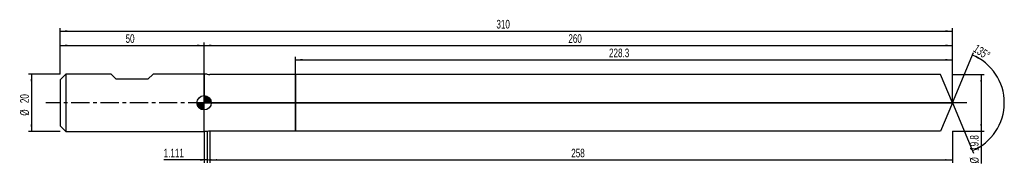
# Model space of a CAD drawing. Extents: x -14 to 328, y -21 to 29.
import ezdxf
from ezdxf.enums import TextEntityAlignment as Align

# ---------------------------------------------------------------- set-up
doc = ezdxf.new("R2010")
doc.units = 0
doc.linetypes.add('CENTER', pattern=[10.16, 6.35, -1.27, 1.27, -1.27])
doc.layers.get('0').update_dxf_attribs({"linetype": 'CONTINUOUS'})
for name, color, linetype in [('1', 4, 'CONTINUOUS'), ('2', 7, 'CONTINUOUS'), ('4', 2, 'CENTER'), ('CUT', 1, 'CONTINUOUS'), ('NOCUT', 7, 'CONTINUOUS'), ('SK1', 4, 'CONTINUOUS'), ('SK2', 7, 'CONTINUOUS'), ('SK4', 2, 'CENTER')]:
    doc.layers.add(name, color=color, linetype=linetype)
doc.dimstyles.new('SLDDIMSTYLE0', dxfattribs={"dimtxt": 3, "dimasz": 2.5, "dimexe": 0, "dimexo": 0.0625, "dimgap": 0.75, "dimtad": 1, "dimrnd": 1e-09, "dimzin": 12, "dimsah": 1, "dimcen": 0.09, "dimazin": 3, "dimtfac": 1, "dimtofl": 0, "dimtmove": 0, "dimatfit": 3})
doc.dimstyles.new('SLDDIMSTYLE1', dxfattribs={"dimtxt": 3, "dimasz": 2.5, "dimexe": 0, "dimexo": 0.0625, "dimgap": 0.75, "dimtad": 1, "dimzin": 12, "dimsah": 1, "dimcen": 0.09, "dimazin": 3, "dimtfac": 1, "dimtofl": 0, "dimtmove": 0, "dimatfit": 3})

# ---------------------------------------------------------------- blocks, each defined once
blk = doc.blocks.new('_D')
at = {"layer": '2'}
for p, q in [((52, -9.9), (52, -20.9)), ((310, -9.9), (310, -20.9)), ((52, -19.9), (310, -19.9))]:
    blk.add_line(p, q, dxfattribs=at)
for points in [[(52, -19.9), (54.5, -20.21), (54.5, -19.59)], [(310, -19.9), (307.5, -19.59), (307.5, -20.21)]]:
    blk.add_solid(points, dxfattribs=at)
at = {"layer": '2', "width": 0.7}
blk.add_text('258', height=3, dxfattribs=at).set_placement((177.56, -19.9), align=Align.BOTTOM_LEFT)
blk = doc.blocks.new('_D_1')
at = {"layer": '2'}
for p, q in [((310, 9.9), (321, 9.9)), ((320, 9.9), (320, -9.9)), ((310, -9.9), (321, -9.9)), ((320, -9.9), (320, -21.1))]:
    blk.add_line(p, q, dxfattribs=at)
for points in [[(320, 9.9), (319.69, 7.4), (320.31, 7.4)], [(320, -9.9), (320.31, -7.4), (319.69, -7.4)]]:
    blk.add_solid(points, dxfattribs=at)
at = {"layer": '2', "width": 0.7}
for s, p in [('19.8', (319.99, -16.72)), ('%%c', (320, -21.1))]:
    blk.add_text(s, height=3, rotation=90, dxfattribs=at).set_placement(p, align=Align.BOTTOM_LEFT)
blk = doc.blocks.new('_D_2')
at = {"layer": '2'}
for p, q in [((50, -10), (50, -20.9)), ((51.11, -10), (51.11, -20.9)), ((50, -19.9), (35.95, -19.9)), ((51.11, -19.9), (50, -19.9))]:
    blk.add_line(p, q, dxfattribs=at)
for points in [[(51.11, -19.9), (48.61, -19.59), (48.61, -20.21)], [(50, -19.9), (52.5, -20.21), (52.5, -19.59)]]:
    blk.add_solid(points, dxfattribs=at)
at = {"layer": '2', "width": 0.7}
blk.add_text('1.111', height=3, dxfattribs=at).set_placement((35.95, -19.9), align=Align.BOTTOM_LEFT)
blk = doc.blocks.new('_D_3')
at = {"layer": '2'}
for p, q in [((81.7, 9.9), (81.7, 16)), ((81.7, 15), (310, 15)), ((310, 9.9), (310, 16))]:
    blk.add_line(p, q, dxfattribs=at)
for points in [[(81.7, 15), (84.2, 14.69), (84.2, 15.31)], [(310, 15), (307.5, 15.31), (307.5, 14.69)]]:
    blk.add_solid(points, dxfattribs=at)
at = {"layer": '2', "width": 0.7}
blk.add_text('228.3', height=3, dxfattribs=at).set_placement((190.69, 15), align=Align.BOTTOM_LEFT)
blk = doc.blocks.new('_D_4')
at = {"layer": '2'}
for q in [(317.28, 17.58), (317.28, -17.58)]:
    blk.add_line((310, 0), q, dxfattribs=at)
blk.add_arc((310, 0), 18.03, 292.4965, 67.5035, dxfattribs=at)
for points in [[(316.9, 16.66), (319, 15.27), (319.27, 15.82)], [(316.9, -16.66), (319.27, -15.82), (319, -15.27)]]:
    blk.add_solid(points, dxfattribs=at)
at = {"layer": '2', "width": 0.7}
blk.add_text('135°', height=3, rotation=-33.6901, dxfattribs=at).set_placement((316.45, 17.36), align=Align.BOTTOM_LEFT)
blk = doc.blocks.new('_D_5')
at = {"layer": 'SK2'}
for p, q in [((0, 10), (0, 26)), ((0, 25), (310, 25)), ((310, 10), (310, 26))]:
    blk.add_line(p, q, dxfattribs=at)
for points in [[(0, 25), (2.5, 24.69), (2.5, 25.31)], [(310, 25), (307.5, 25.31), (307.5, 24.69)]]:
    blk.add_solid(points, dxfattribs=at)
at = {"layer": 'SK2', "width": 0.7}
blk.add_text('310', height=3, dxfattribs=at).set_placement((151.56, 25), align=Align.BOTTOM_LEFT)
blk = doc.blocks.new('_D_6')
at = {"layer": 'SK2'}
for p, q in [((0, 10), (0, 21)), ((50, 10), (50, 21)), ((0, 20), (50, 20))]:
    blk.add_line(p, q, dxfattribs=at)
for points in [[(0, 20), (2.5, 19.69), (2.5, 20.31)], [(50, 20), (47.5, 20.31), (47.5, 19.69)]]:
    blk.add_solid(points, dxfattribs=at)
at = {"layer": 'SK2', "width": 0.7}
blk.add_text('50', height=3, dxfattribs=at).set_placement((22.71, 20), align=Align.BOTTOM_LEFT)
blk = doc.blocks.new('_D_7')
at = {"layer": 'SK2'}
for p, q in [((50, 0), (50, 21)), ((310, 0), (310, 21)), ((50, 20), (310, 20))]:
    blk.add_line(p, q, dxfattribs=at)
for points in [[(50, 20), (52.5, 19.69), (52.5, 20.31)], [(310, 20), (307.5, 20.31), (307.5, 19.69)]]:
    blk.add_solid(points, dxfattribs=at)
at = {"layer": 'SK2', "width": 0.7}
blk.add_text('260', height=3, dxfattribs=at).set_placement((176.56, 20), align=Align.BOTTOM_LEFT)
blk = doc.blocks.new('_D_8')
at = {"layer": 'SK2'}
for p, q in [((0, 10), (-11, 10)), ((-10, 10), (-10, -10)), ((0, -10), (-11, -10))]:
    blk.add_line(p, q, dxfattribs=at)
for points in [[(-10, 10), (-10.31, 7.5), (-9.69, 7.5)], [(-10, -10), (-9.69, -7.5), (-10.31, -7.5)]]:
    blk.add_solid(points, dxfattribs=at)
at = {"layer": 'SK2', "width": 0.7}
for s, p in [('20', (-10.01, -0.1)), ('%%c', (-10, -4.48))]:
    blk.add_text(s, height=3, rotation=90, dxfattribs=at).set_placement(p, align=Align.BOTTOM_LEFT)
blk = doc.blocks.new('*U11')
at = {"color": 0, "linetype": 'CONTINUOUS'}
for points in [[(0, 0), (0, 2.5), (0.49, 0)], [(0.49, 0), (0, 2.5), (0.49, 2.45)], [(0.49, 0), (0.49, 2.45), (0.96, 0)], [(0.96, 0), (0.49, 2.45), (0.96, 2.31)], [(0.96, 0), (0.96, 2.31), (1.39, 0)], [(1.39, 0), (0.96, 2.31), (1.39, 2.08)], [(1.39, 0), (1.39, 2.08), (1.77, 0)], [(1.77, 0), (1.39, 2.08), (1.77, 1.77)], [(1.77, 0), (1.77, 1.77), (2.08, 0)], [(2.08, 0), (1.77, 1.77), (2.08, 1.39)], [(2.08, 0), (2.08, 1.39), (2.31, 0)], [(2.31, 0), (2.08, 1.39), (2.31, 0.96)], [(2.31, 0), (2.31, 0.96), (2.45, 0)], [(2.45, 0), (2.31, 0.96), (2.45, 0.49)], [(2.45, 0), (2.45, 0.49), (2.5, 0)]]:
    blk.add_solid(points, dxfattribs=at)
blk = doc.blocks.new('*U12')
at = {"color": 0, "linetype": 'CONTINUOUS'}
for points in [[(-2.46, -0.43), (-2.5, 0), (-2.46, 0)], [(-2.46, -0.43), (-2.46, 0), (-2.35, -0.86)], [(-2.35, -0.86), (-2.46, 0), (-2.35, 0)], [(-2.35, -0.86), (-2.35, 0), (-2.17, -1.25)], [(-2.17, -1.25), (-2.35, 0), (-2.17, 0)], [(-2.17, -1.25), (-2.17, 0), (-1.92, -1.61)], [(-1.92, -1.61), (-2.17, 0), (-1.92, 0)], [(-1.92, -1.61), (-1.92, 0), (-1.61, -1.92)], [(-1.61, -1.92), (-1.92, 0), (-1.61, 0)], [(-1.61, -1.92), (-1.61, 0), (-1.25, -2.17)], [(-1.25, -2.17), (-1.61, 0), (-1.25, 0)], [(-1.25, -2.17), (-1.25, 0), (-0.86, -2.35)], [(-0.86, -2.35), (-1.25, 0), (-0.86, 0)], [(-0.86, -2.35), (-0.86, 0), (-0.43, -2.46)], [(-0.43, -2.46), (-0.86, 0), (-0.43, 0)], [(-0.43, -2.46), (-0.43, 0), (0, -2.5)], [(0, -2.5), (-0.43, 0), (0, 0)]]:
    blk.add_solid(points, dxfattribs=at)
blk = doc.blocks.new('SW_DOWELSYMBOL_0')
at = {"layer": 'SK1', "color": 0}
blk.add_circle((0, 0), 2.5, dxfattribs=at)
at = {"color": 0, "linetype": 'CONTINUOUS'}
for name in ['*U12', '*U11']:
    blk.add_blockref(name, (0, 0), dxfattribs=at)

msp = doc.modelspace()

# ---------------------------------------------------------------- linework, layer by layer
at = {"layer": '1'}
for p, q in [((51.111, 10), (50, 10)), ((50, 10), (50, 0)), ((81.7, 9.9), (52, 9.9)), ((305.9, 9.9), (81.7, 9.9)), ((81.7, 9.9), (81.7, 0)), ((81.7, 0), (81.7, 9.9)), ((310, 0), (305.9, 9.9)), ((50, -10), (50, 0)), ((81.7, -9.9), (81.7, 0)), ((81.7, 0), (81.7, -9.9)), ((310, 0), (305.9, -9.9)), ((51.111, -10), (50, -10)), ((81.7, -9.9), (52, -9.9)), ((305.9, -9.9), (81.7, -9.9))]:
    msp.add_line(p, q, dxfattribs=at)
for centre, start, end in [((52, 13.9), 257.16143, 270), ((52, -13.9), 90, 102.83857)]:
    msp.add_arc(centre, 4, start, end, dxfattribs=at)
at = {"layer": '4'}
msp.add_line((310, 0), (50, 0), dxfattribs=at)
at = {"layer": 'CUT'}
for p, q in [((305.9, 9.9), (81.7, 9.9)), ((81.7, 9.9), (81.7, 0)), ((310, 0), (305.9, 9.9)), ((81.7, 0), (310, 0))]:
    msp.add_line(p, q, dxfattribs=at)
at = {"layer": 'NOCUT'}
for p, q in [((51.111, 10), (50, 10)), ((50, 10), (50, 0)), ((81.7, 9.9), (52, 9.9)), ((81.7, 0), (81.7, 9.9)), ((50, 0), (81.7, 0))]:
    msp.add_line(p, q, dxfattribs=at)
msp.add_arc((52, 13.9), 4, 257.16143, 270, dxfattribs=at)
at = {"layer": 'SK1'}
for p, q in [((2, 10), (0, 8)), ((0, 8), (0, 0)), ((17.7, 10), (2, 10)), ((2, 10), (2, -10)), ((19.5, 8.2), (17.7, 10)), ((30.5, 8.2), (19.5, 8.2)), ((32.3, 10), (30.5, 8.2)), ((50, 10), (32.3, 10)), ((0, 0), (0, -8)), ((0, -8), (2, -10)), ((2, -10), (50, -10))]:
    msp.add_line(p, q, dxfattribs=at)
msp.add_circle((50, 0), 2.5, dxfattribs=at)
at = {"layer": 'SK4'}
msp.add_line((315, 0), (-5, 0), dxfattribs=at)

# ---------------------------------------------------------------- block references
at = {"layer": 'SK1'}
msp.add_blockref('SW_DOWELSYMBOL_0', (50, 0), dxfattribs=at)

# ---------------------------------------------------------------- texts
at = {"layer": 'SK2', "width": 0.7}
msp.add_text('AP1', height=0.05, dxfattribs=at).set_placement((50, -0.018), align=Align.BOTTOM_LEFT)

# ---------------------------------------------------------------- dimensions: what is measured, and where the dimension line sits
at = {"layer": '2'}
dim = msp.add_angular_dim_2l(base=(328.028, 0), line1=((310, 0), (305.9, 9.9)), line2=((305.9, -9.9), (310, 0)), dimstyle='SLDDIMSTYLE1', dxfattribs=at)
dim.commit()
dim.dimension.update_dxf_attribs({"geometry": '_D_4', "text_midpoint": (320, 15), "dimtype": 162})
for base, p1, p2, picture, middle in [((310, 15), (81.7, 9.9), (310, 9.9), '_D_3', (195.85, 15)), ((50, -19.9), (51.111, -10), (50, -10), '_D_2', (41.111, -19.9)), ((310, -19.9), (52, -9.9), (310, -9.9), '_D', (181, -19.9))]:
    dim = msp.add_linear_dim(base=base, p1=p1, p2=p2, dimstyle='SLDDIMSTYLE0', dxfattribs=at)
    dim.commit()
    dim.dimension.update_dxf_attribs({"geometry": picture, "text_midpoint": middle, "dimtype": 160})
dim = msp.add_linear_dim(base=(320, -9.9), p1=(310, 9.9), p2=(310, -9.9), angle=90, text='%%c<>', dimstyle='SLDDIMSTYLE0', dxfattribs=at)
dim.commit()
dim.dimension.update_dxf_attribs({"geometry": '_D_1', "text_midpoint": (320, -14.9), "dimtype": 160})
at = {"layer": 'SK2'}
for base, p1, p2, picture, middle in [((310, 25), (0, 10), (310, 10), '_D_5', (155, 25)), ((50, 20), (0, 10), (50, 10), '_D_6', (25, 20)), ((310, 20), (50, 0), (310, 0), '_D_7', (180, 20))]:
    dim = msp.add_linear_dim(base=base, p1=p1, p2=p2, dimstyle='SLDDIMSTYLE0', dxfattribs=at)
    dim.commit()
    dim.dimension.update_dxf_attribs({"geometry": picture, "text_midpoint": middle, "dimtype": 160})
dim = msp.add_linear_dim(base=(-10, -10), p1=(0, 10), p2=(0, -10), angle=90, text='%%c<>', dimstyle='SLDDIMSTYLE0', dxfattribs=at)
dim.commit()
dim.dimension.update_dxf_attribs({"geometry": '_D_8', "text_midpoint": (-10, 0), "dimtype": 160})

doc.saveas('drawing.dxf')
